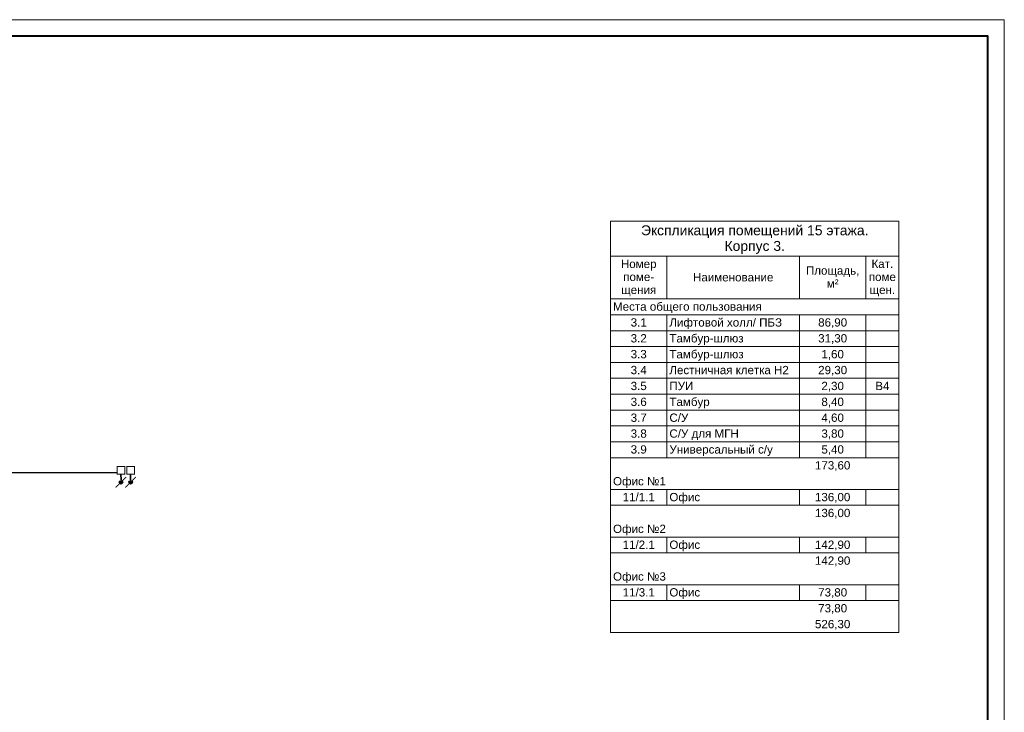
# Model space of a CAD drawing. Header units: millimetres. Extents: x -195178 to 1761886, y 140622 to 301105.
# Tile 82 of 127: x 800540 to 830240, y 245401 to 266305. Entities that reach past the tile are written whole.
import ezdxf

# ---------------------------------------------------------------- set-up
doc = ezdxf.new("R2010")
doc.units = ezdxf.units.MM
for name, color, linetype, lineweight in [('A-010-M_LINE-T', 7, 'Continuous', 18), ('Z-000-P_SCHED', 7, 'Continuous', 20), ('Рамка', 7, 'Continuous', 18), ('СС-011-ПОЖ-СИГНАЛИЗАЦИЯ', 1, 'Continuous', 30), ('УГО АПС и АПЗ$0$_АПС_Оборудование', 1, 'Continuous', 30)]:
    doc.layers.add(name, color=color, linetype=linetype, lineweight=lineweight)
doc.layers.add('формат', color=250, linetype='Continuous')
doc.styles.add('Arial', font='arial.ttf', dxfattribs={"width": 0.9, "height": 700})
doc.styles.add('Arial_4', font='arial.ttf', dxfattribs={"height": 3})
doc.styles.add('Arial_5', font='arial.ttf', dxfattribs={"height": 2.5})

# ---------------------------------------------------------------- blocks, each defined once
blk = doc.blocks.new('*U29')
at = {"color": 0, "lineweight": 0}
blk.add_lwpolyline([(-594, 0), (0, 0), (0, 420), (-594, 420)], close=True, dxfattribs=at)
at = {"lineweight": 40}
blk.add_lwpolyline([(-574, 5), (-5, 5), (-5, 415), (-574, 415)], close=True, dxfattribs=at)
at = {"style": 'Arial', "width": 0.9, "flags": 8}
blk.add_attdef('FORMAT', (-36.87, 1.26), '', height=2.8, dxfattribs=at)
blk = doc.blocks.new('озк_выт')
at = {"layer": 'УГО АПС и АПЗ$0$_АПС_Оборудование', "ltscale": 200}
h = blk.add_hatch(color=5, dxfattribs=at)
h.dxf.hatch_style = 1
h.paths.add_polyline_path([(468756, -41333, 1), (468645, -41333, 1)])
at = {"color": 5, "const_width": 29.5}
blk.add_lwpolyline([(468544, -41177), (468661, -41294)], dxfattribs=at)
at = {"layer": 'УГО АПС и АПЗ$0$_АПС_Оборудование', "color": 5, "lineweight": 35, "ltscale": 200}
blk.add_line((468631, -41333), (468458, -41334), dxfattribs=at)
at = {"layer": 'УГО АПС и АПЗ$0$_АПС_Оборудование', "color": 5, "const_width": 29.5}
blk.add_lwpolyline([(468227, -41449), (468458, -41449), (468458, -41218), (468227, -41218)], close=True, dxfattribs=at)
blk.add_lwpolyline([(468740, -41373), (468857, -41490)], dxfattribs=at)
at = {"layer": 'УГО АПС и АПЗ$0$_АПС_Оборудование', "color": 5}
blk.add_circle((468700, -41333), 55.4, dxfattribs=at)
blk = doc.blocks.new('озк_пр')
at = {"layer": 'УГО АПС и АПЗ$0$_АПС_Оборудование', "ltscale": 200}
h = blk.add_hatch(color=1, dxfattribs=at)
h.dxf.hatch_style = 1
h.paths.add_polyline_path([(468761, -41723, 1), (468650, -41723, 1)])
at = {"color": 1, "const_width": 29.5}
blk.add_lwpolyline([(468549, -41567), (468666, -41684)], dxfattribs=at)
at = {"layer": 'УГО АПС и АПЗ$0$_АПС_Оборудование', "color": 1, "lineweight": 35, "ltscale": 200}
blk.add_line((468636, -41723), (468463, -41723), dxfattribs=at)
at = {"layer": 'УГО АПС и АПЗ$0$_АПС_Оборудование', "color": 1, "const_width": 29.5}
blk.add_lwpolyline([(468233, -41839), (468463, -41839), (468463, -41608), (468232, -41608)], close=True, dxfattribs=at)
blk.add_lwpolyline([(468745, -41762), (468862, -41880)], dxfattribs=at)
at = {"layer": 'УГО АПС и АПЗ$0$_АПС_Оборудование', "color": 1}
blk.add_circle((468706, -41723), 55.4, dxfattribs=at)

msp = doc.modelspace()

# ---------------------------------------------------------------- linework, layer by layer
at = {"layer": 'A-010-M_LINE-T'}
for p, q in [((818362, 260223), (818362, 259165)), ((827062, 260223), (818362, 260223)), ((827062, 259165), (827062, 260223)), ((818362, 259165), (818362, 247815)), ((818362, 259165), (827062, 259165)), ((820062, 259165), (820062, 257878)), ((824062, 259165), (824062, 257878)), ((826062, 259165), (826062, 257878)), ((827062, 259165), (827062, 247815)), ((820062, 257878), (818362, 257878)), ((824062, 257878), (820062, 257878)), ((826062, 257878), (824062, 257878)), ((827062, 257878), (826062, 257878)), ((820062, 257398), (818362, 257398)), ((824062, 257398), (820062, 257398)), ((820062, 257398), (820062, 256919)), ((826062, 257398), (824062, 257398)), ((824062, 257398), (824062, 256919)), ((827062, 257398), (826062, 257398)), ((826062, 257398), (826062, 256919)), ((820062, 256919), (818362, 256919)), ((824062, 256919), (820062, 256919)), ((820062, 256919), (820062, 256440)), ((826062, 256919), (824062, 256919)), ((824062, 256919), (824062, 256440)), ((827062, 256919), (826062, 256919)), ((826062, 256919), (826062, 256440)), ((820062, 256440), (818362, 256440)), ((824062, 256440), (820062, 256440)), ((820062, 256440), (820062, 255961)), ((826062, 256440), (824062, 256440)), ((824062, 256440), (824062, 255961)), ((827062, 256440), (826062, 256440)), ((826062, 256440), (826062, 255961)), ((820062, 255961), (818362, 255961)), ((824062, 255961), (820062, 255961)), ((820062, 255961), (820062, 255482)), ((826062, 255961), (824062, 255961)), ((824062, 255961), (824062, 255482)), ((827062, 255961), (826062, 255961)), ((826062, 255961), (826062, 255482)), ((820062, 255482), (818362, 255482)), ((824062, 255482), (820062, 255482)), ((820062, 255482), (820062, 255003)), ((826062, 255482), (824062, 255482)), ((824062, 255482), (824062, 255003)), ((827062, 255482), (826062, 255482)), ((826062, 255482), (826062, 255003)), ((820062, 255003), (818362, 255003)), ((824062, 255003), (820062, 255003)), ((820062, 255003), (820062, 254523)), ((826062, 255003), (824062, 255003)), ((824062, 255003), (824062, 254523)), ((827062, 255003), (826062, 255003)), ((826062, 255003), (826062, 254523)), ((820062, 254523), (818362, 254523)), ((824062, 254523), (820062, 254523)), ((820062, 254523), (820062, 254044)), ((826062, 254523), (824062, 254523)), ((824062, 254523), (824062, 254044)), ((827062, 254523), (826062, 254523)), ((826062, 254523), (826062, 254044)), ((820062, 254044), (818362, 254044)), ((824062, 254044), (820062, 254044)), ((820062, 254044), (820062, 253565)), ((826062, 254044), (824062, 254044)), ((824062, 254044), (824062, 253565)), ((827062, 254044), (826062, 254044)), ((826062, 254044), (826062, 253565)), ((820062, 253565), (818362, 253565)), ((824062, 253565), (820062, 253565)), ((820062, 253565), (820062, 253086)), ((826062, 253565), (824062, 253565)), ((824062, 253565), (824062, 253086)), ((827062, 253565), (826062, 253565)), ((826062, 253565), (826062, 253086)), ((820062, 253086), (818362, 253086)), ((824062, 253086), (820062, 253086)), ((826062, 253086), (824062, 253086)), ((827062, 253086), (826062, 253086)), ((820062, 252127), (818362, 252127)), ((824062, 252127), (820062, 252127)), ((820062, 252127), (820062, 251648)), ((826062, 252127), (824062, 252127)), ((824062, 252127), (824062, 251648)), ((827062, 252127), (826062, 252127)), ((826062, 252127), (826062, 251648)), ((820062, 251648), (818362, 251648)), ((824062, 251648), (820062, 251648)), ((826062, 251648), (824062, 251648)), ((827062, 251648), (826062, 251648)), ((820062, 250690), (818362, 250690)), ((824062, 250690), (820062, 250690)), ((820062, 250690), (820062, 250211)), ((826062, 250690), (824062, 250690)), ((824062, 250690), (824062, 250211)), ((827062, 250690), (826062, 250690)), ((826062, 250690), (826062, 250211)), ((820062, 250211), (818362, 250211)), ((824062, 250211), (820062, 250211)), ((826062, 250211), (824062, 250211)), ((827062, 250211), (826062, 250211)), ((820062, 249252), (818362, 249252)), ((824062, 249252), (820062, 249252)), ((820062, 249252), (820062, 248773)), ((826062, 249252), (824062, 249252)), ((824062, 249252), (824062, 248773)), ((827062, 249252), (826062, 249252)), ((826062, 249252), (826062, 248773)), ((820062, 248773), (818362, 248773)), ((824062, 248773), (820062, 248773)), ((826062, 248773), (824062, 248773)), ((827062, 248773), (826062, 248773)), ((827062, 247815), (818362, 247815))]:
    msp.add_line(p, q, dxfattribs=at)
at = {"layer": 'Рамка'}
msp.add_lwpolyline([(772840, 224805), (829740, 224805), (829740, 265805), (772840, 265805)], close=True, dxfattribs=at)
at = {"layer": 'СС-011-ПОЖ-СИГНАЛИЗАЦИЯ', "color": 30, "lineweight": 30, "ltscale": 100}
msp.add_lwpolyline([(799823, 252639), (803480, 252642)], dxfattribs=at)

# ---------------------------------------------------------------- block references
at = {"layer": 'СС-011-ПОЖ-СИГНАЛИЗАЦИЯ', "lineweight": 30, "rotation": 270}
for name, p in [('озк_выт', (844929, 721044)), ('озк_пр', (845610, 721049))]:
    msp.add_blockref(name, p, dxfattribs=at)
at = {"layer": 'формат', "xscale": 100, "yscale": 100, "zscale": 100}
msp.add_blockref('*U29', (830240, 224305), dxfattribs=at)

# ---------------------------------------------------------------- texts
at = {"layer": 'Z-000-P_SCHED', "line_spacing_factor": 0.941778}
for s, insert, char_height, width, attachment_point, style in [('Экспликация помещений 15 этажа. \\PКорпус 3.', (822712, 260098), 300, 9945.56, 2, 'Arial_4'), ('Номер\\Pпоме-\\Pщения', (819212, 259060), 250, 1285.52, 2, 'Arial_5'), ('Кат.\\Pпоме\\Pщен.', (826562, 259060), 250, 979.44, 2, 'Arial_5'), ('Площадь,\\Pм\\fArial|b0|i0|c238|p34|;²', (825062, 258858), 250, 1925.21, 2, 'Arial_5'), ('Наименование', (822062, 258656), 250, 2895.47, 2, 'Arial_5'), ('Места общего пользования', (818437, 257772), 250, 5356.32, 1, 'Arial_5'), ('3.1', (819212, 257293), 250, 581.54, 2, 'Arial_5'), ('Лифтовой холл/ ПБЗ', (820137, 257293), 250, 4052.44, 1, 'Arial_5'), ('86,90', (825062, 257293), 250, 1046.78, 2, 'Arial_5'), ('3.2', (819212, 256814), 250, 581.54, 2, 'Arial_5'), ('Тамбур-шлюз', (820137, 256814), 250, 2659.79, 1, 'Arial_5'), ('31,30', (825062, 256814), 250, 1046.78, 2, 'Arial_5'), ('3.3', (819212, 256335), 250, 581.54, 2, 'Arial_5'), ('Тамбур-шлюз', (820137, 256335), 250, 2659.79, 1, 'Arial_5'), ('1,60', (825062, 256335), 250, 814.16, 2, 'Arial_5'), ('3.4', (819212, 255856), 250, 581.54, 2, 'Arial_5'), ('Лестничная клетка Н2', (820137, 255856), 250, 4300.36, 1, 'Arial_5'), ('29,30', (825062, 255856), 250, 1046.78, 2, 'Arial_5'), ('3.5', (819212, 255376), 250, 581.54, 2, 'Arial_5'), ('ПУИ', (820137, 255376), 250, 863.13, 1, 'Arial_5'), ('2,30', (825062, 255376), 250, 814.16, 2, 'Arial_5'), ('B4', (826562, 255376), 250, 511.15, 2, 'Arial_5'), ('3.6', (819212, 254897), 250, 581.54, 2, 'Arial_5'), ('Тамбур', (820137, 254897), 250, 1444.68, 1, 'Arial_5'), ('8,40', (825062, 254897), 250, 814.16, 2, 'Arial_5'), ('3.7', (819212, 254418), 250, 581.54, 2, 'Arial_5'), ('С/У', (820137, 254418), 250, 679.49, 1, 'Arial_5'), ('4,60', (825062, 254418), 250, 814.16, 2, 'Arial_5'), ('3.8', (819212, 253939), 250, 581.54, 2, 'Arial_5'), ('С/У для МГН', (820137, 253939), 250, 2494.51, 1, 'Arial_5'), ('3,80', (825062, 253939), 250, 814.16, 2, 'Arial_5'), ('3.9', (819212, 253460), 250, 581.54, 2, 'Arial_5'), ('Универсальный с/у', (820137, 253460), 250, 3712.69, 1, 'Arial_5'), ('5,40', (825062, 253460), 250, 814.16, 2, 'Arial_5'), ('173,60', (825062, 252980), 250, 1279.39, 2, 'Arial_5'), ('Офис №1', (818437, 252501), 250, 1903.79, 1, 'Arial_5'), ('11/1.1', (819212, 252022), 250, 1163.09, 2, 'Arial_5'), ('Офис', (820137, 252022), 250, 1107.99, 1, 'Arial_5'), ('136,00', (825062, 252022), 250, 1279.39, 2, 'Arial_5'), ('136,00', (825062, 251543), 250, 1279.39, 2, 'Arial_5'), ('Офис №2', (818437, 251064), 250, 1903.79, 1, 'Arial_5'), ('11/2.1', (819212, 250585), 250, 1163.09, 2, 'Arial_5'), ('Офис', (820137, 250585), 250, 1107.99, 1, 'Arial_5'), ('142,90', (825062, 250585), 250, 1279.39, 2, 'Arial_5'), ('142,90', (825062, 250105), 250, 1279.39, 2, 'Arial_5'), ('Офис №3', (818437, 249626), 250, 1903.79, 1, 'Arial_5'), ('11/3.1', (819212, 249147), 250, 1163.09, 2, 'Arial_5'), ('Офис', (820137, 249147), 250, 1107.99, 1, 'Arial_5'), ('73,80', (825062, 249147), 250, 1046.78, 2, 'Arial_5'), ('73,80', (825062, 248668), 250, 1046.78, 2, 'Arial_5'), ('526,30', (825062, 248189), 250, 1279.39, 2, 'Arial_5')]:
    msp.add_mtext(s, dxfattribs=dict(at, insert=insert, char_height=char_height, width=width, attachment_point=attachment_point, style=style))

doc.saveas('drawing.dxf')
